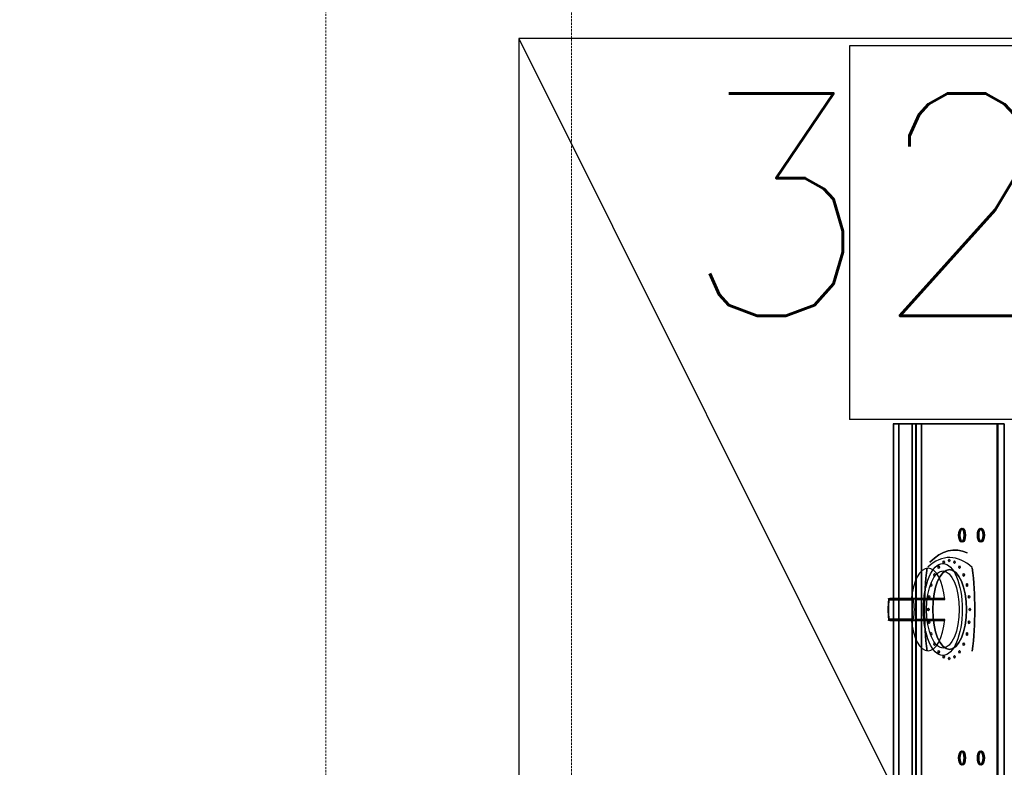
# Model space of a CAD drawing. Header units: millimetres. Extents: x -11575 to 52845, y -36266 to 23021.
# Tile 74 of 184: x 19839 to 20505, y 14786 to 15291. Entities that reach past the tile are written whole.
import ezdxf
from ezdxf.enums import TextEntityAlignment as Align

# ---------------------------------------------------------------- set-up
doc = ezdxf.new("R2010")
doc.units = ezdxf.units.MM
doc.header["$MEASUREMENT"] = 0
doc.linetypes.add('HIDDENX2', pattern=[0.75, 0.5, -0.25])
doc.layers.get('0').update_dxf_attribs({"lineweight": 5})
doc.layers.add('GREY SCALE', color=9, linetype='Continuous', true_color=0x808080)
for name, color, linetype, lineweight, true_color in [('GREYSCALE', 9, 'Continuous', 0, 0x808080), ('M-MEP-ELPR-CKT', 7, 'HIDDENX2', 20, 0x960000), ('M-MEP-ELPR-SOCKET', 5, 'Continuous', 20, 0x0000ff)]:
    doc.layers.add(name, color=color, linetype=linetype, lineweight=lineweight, true_color=true_color)
doc.layers.add('M-MEP-ELLG-TEXT', color=7, linetype='Continuous', lineweight=20)
doc.styles.add('Oswald Light', font='txt')
doc.styles.get("Standard").update_dxf_attribs({"font": 'romans.shx'})
doc.dimstyles.new('MDS-50', dxfattribs={"dimtxt": 100, "dimasz": 100, "dimexe": 50, "dimexo": 50, "dimgap": 25, "dimtad": 1, "dimdec": 0, "dimtxsty": 'Oswald Light', "dimcen": 0, "dimdle": 1.5875, "dimazin": 0, "dimtfac": 1, "dimtdec": 0, "dimtix": 1, "dimtmove": 0, "dimatfit": 0, "dimfxl": 1, "dimfrac": 2, "dimtolj": 1, "dimarcsym": 0})

# ---------------------------------------------------------------- blocks, each defined once
blk = doc.blocks.new('FLOOR PLAN')
at = {"layer": 'GREYSCALE', "color": 0, "lineweight": -2, "ltscale": 125}
for p, q in [((20176.39, 15278.36), (20176.39, 13284.48)), ((21172.83, 15278.36), (20176.39, 15278.36)), ((20176.39, 15278.36), (21172.83, 13284.48))]:
    blk.add_line(p, q, dxfattribs=at)
at = {"layer": 'GREYSCALE', "color": 0, "lineweight": -2}
for p, q in [((21163.78, 15273.25), (20399.93, 15273.25)), ((20399.93, 15273.25), (20399.93, 15021.18)), ((21163.78, 15021.18), (20399.93, 15021.18)), ((20426.26, 14899.34, 748.61), (20443.29, 14899.34, 785.12)), ((20444.33, 14900.34, 784.98), (20427.04, 14900.34, 747.9)), ((20443.29, 14886.31, 785.12), (20426.26, 14886.31, 748.61)), ((20427.04, 14885.31, 747.9), (20444.33, 14885.31, 784.98))]:
    blk.add_line(p, q, dxfattribs=at)
at = {"layer": 'GREYSCALE', "color": 0, "lineweight": -2, "ltscale": 0.25}
for p, q in [((20429.32, 15018.13), (20429.32, 14216.19)), ((20504.5, 15018.13), (20429.32, 15018.13))]:
    blk.add_line(p, q, dxfattribs=at)
at = {"layer": 'GREYSCALE', "color": 0, "lineweight": -2, "ltscale": 0.25, "extrusion": (1.83697e-16, 1, -5.8436e-29)}
for p, q in [((20433.14, 15018.13, 879.93), (20499.67, 15018.13, 815.05)), ((20504.5, 15018.13, 902.18), (20442.35, 15018.13, 902.18)), ((20444.66, 15018.13, 692.4), (20444.66, 15018.13, 659.48)), ((20500.17, 15018.13, 812.22), (20444.98, 15018.13, 693.88)), ((20448.53, 15018.13, 655.99), (20504.5, 15018.13, 662.14)), ((20504.5, 15018.13, 662.14), (20504.5, 15018.13, 902.18))]:
    blk.add_line(p, q, dxfattribs=at)
at = {"layer": 'GREYSCALE', "color": 0, "lineweight": -2, "extrusion": (-0.906308, 2.88951e-16, 0.422618)}
for p, q in [((20426.26, 14899.34, 748.61), (20443.29, 14899.34, 785.12)), ((20441.92, 14900.34, 734.75), (20463.97, 14900.34, 782.02)), ((20443.29, 14886.31, 785.12), (20426.26, 14886.31, 748.61)), ((20441.92, 14885.31, 734.75), (20463.97, 14885.31, 782.02))]:
    blk.add_line(p, q, dxfattribs=at)
at = {"layer": 'GREYSCALE', "color": 0, "lineweight": -2, "extrusion": (2.94688e-16, 1, -5.17558e-17)}
for p, q in [((20444.33, 14900.34, 784.98), (20427.04, 14900.34, 747.9)), ((20441.92, 14900.34, 734.75), (20463.97, 14900.34, 782.02))]:
    blk.add_line(p, q, dxfattribs=at)
at = {"layer": 'GREYSCALE', "color": 0, "lineweight": -2, "extrusion": (-2.94688e-16, -1, 5.17558e-17)}
for p, q in [((20427.04, 14885.31, 747.9), (20444.33, 14885.31, 784.98)), ((20441.92, 14885.31, 734.75), (20463.97, 14885.31, 782.02))]:
    blk.add_line(p, q, dxfattribs=at)
at = {"layer": 'GREYSCALE', "color": 0, "lineweight": -2, "extrusion": (0.906308, -5.3388e-16, -0.422618)}
for centre in [(14942.94, 9343.65, 18235.2), (14942.94, 9343.65, 18236.2), (14942.94, 9373.73, 18235.2), (14942.94, 9373.73, 18236.2), (14792.58, 9343.65, 18235.2), (14792.58, 9343.65, 18236.2), (14792.58, 9373.73, 18235.2), (14792.58, 9373.73, 18236.2)]:
    blk.add_circle(centre, 4.51, dxfattribs=at)
at = {"layer": 'GREYSCALE', "color": 0, "lineweight": -2, "extrusion": (-0.906308, 5.3388e-16, 0.422618)}
for centre in [(-14942.94, 9343.65, -18235.2), (-14942.94, 9343.65, -18236.2), (-14942.94, 9373.73, -18235.2), (-14942.94, 9373.73, -18236.2), (-14792.58, 9343.65, -18235.2), (-14792.58, 9343.65, -18236.2), (-14792.58, 9373.73, -18235.2), (-14792.58, 9373.73, -18236.2)]:
    blk.add_circle(centre, 4.51, dxfattribs=at)
at = {"layer": 'GREYSCALE', "color": 0, "lineweight": -2, "extrusion": (-0.906308, 2.88951e-16, 0.422618)}
for centre, radius in [((-14892.82, 9331.12, -18227.24), 31.08), ((-14892.82, 9331.12, -18227.24), 31.08), ((-14924.78, 9322.56, -18231.89), 1), ((-14925.9, 9331.12, -18231.89), 1), ((-14924.78, 9339.68, -18231.89), 1), ((-14892.82, 9331.12, -18227.23), 26.04), ((-14892.82, 9331.12, -18227.23), 26.04), ((-14892.82, 9331.12, -18232.19), 26.92), ((-14916.21, 9307.73, -18231.89), 1), ((-14921.47, 9314.58, -18231.89), 1), ((-14921.47, 9347.66, -18231.89), 1), ((-14916.21, 9354.51, -18231.89), 1), ((-14909.36, 9302.48, -18231.89), 1), ((-14909.36, 9359.77, -18231.89), 1), ((-14901.38, 9299.17, -18231.89), 1), ((-14901.38, 9363.08, -18231.89), 1), ((-14892.82, 9298.04, -18231.89), 1), ((-14892.82, 9364.2, -18231.89), 1), ((-14884.26, 9299.17, -18231.89), 1), ((-14884.26, 9363.08, -18231.89), 1), ((-14876.28, 9302.48, -18231.89), 1), ((-14876.28, 9359.77, -18231.89), 1), ((-14869.43, 9307.73, -18231.89), 1), ((-14869.43, 9354.51, -18231.89), 1), ((-14864.18, 9314.58, -18231.89), 1), ((-14864.18, 9347.66, -18231.89), 1), ((-14860.87, 9322.56, -18231.89), 1), ((-14859.74, 9331.12, -18231.89), 1), ((-14860.87, 9339.68, -18231.89), 1)]:
    blk.add_circle(centre, radius, dxfattribs=at)
at = {"layer": 'GREYSCALE', "color": 0, "lineweight": -2, "extrusion": (0.906308, -2.88951e-16, -0.422618)}
blk.add_circle((14892.82, 9331.12, 18232.19), 26.92, dxfattribs=at)
at = {"layer": 'GREYSCALE', "color": 0, "lineweight": -2, "ltscale": 0.25, "extrusion": (3.67394e-16, 1, -1.83697e-16)}
for centre, radius, start, end in [((-20442.35, 889.15, 15018.13), 13.03, 314.99999, 90), ((-20448.16, 659.48, 15018.13), 3.51, 264, 0), ((-20448.16, 692.4, 15018.13), 3.51, 359.99999, 25.00001), ((-20497.95, 813.29, 15018.13), 2.46, 134.27948, 205.72025)]:
    blk.add_arc(centre, radius, start, end, dxfattribs=at)
at = {"layer": 'GREYSCALE', "color": 0, "lineweight": -2, "extrusion": (-0.906308, 2.88951e-16, 0.422618)}
for centre, radius, start, end in [((-14829.6, 9331.37, -18232.19), 98.31, 158.62539, 200.82669), ((-14829.6, 9331.37, -18232.19), 98.31, 158.62539, 200.82669), ((-14829.6, 9331.37, -18236.2), 103.32, 169.21864, 202.8236), ((-14892.82, 9331.12, -18216.15), 27.92, 103.98611, 256.01389), ((-14892.82, 9331.12, -18216.15), 27.92, 103.98611, 256.01389), ((-14892.82, 9393.54, -18232.19), 102.27, 253.9909, 286.00881), ((-14892.82, 9269.2, -18232.19), 102.27, 73.99119, 106.0091), ((-14892.82, 9331.12, -18196.1), 21.17, 252.07411, 287.92589), ((-14892.82, 9331.12, -18196.1), 21.17, 252.07411, 287.92589), ((-14892.82, 9331.12, -18197.1), 22.51, 252.39669, 287.60331), ((-14892.82, 9331.12, -18197.1), 22.51, 252.39669, 287.60331), ((-14892.82, 9331.12, -18196.1), 21.17, 72.07411, 107.92589), ((-14892.82, 9331.12, -18196.1), 21.17, 72.07411, 107.92589), ((-14892.82, 9331.12, -18197.1), 22.51, 72.39669, 107.60331), ((-14892.82, 9331.12, -18197.1), 22.51, 72.39669, 107.60331), ((-14892.82, 9331.12, -18216.15), 27.92, 283.98611, 76.01389), ((-14892.82, 9331.12, -18216.15), 27.92, 283.98611, 76.01389)]:
    blk.add_arc(centre, radius, start, end, dxfattribs=at)
at = {"layer": 'GREYSCALE', "color": 0, "lineweight": -2, "extrusion": (0.906308, -2.88951e-16, -0.422618)}
for centre, radius, start, end in [((14829.6, 9331.37, 18236.2), 103.32, 337.1764, 10.78136), ((14892.82, 9393.54, 18232.19), 102.27, 253.99119, 286.0091), ((14892.82, 9269.2, 18232.19), 102.27, 73.9909, 106.00881)]:
    blk.add_arc(centre, radius, start, end, dxfattribs=at)
at = {"layer": 'GREYSCALE', "color": 0, "lineweight": -2}
for points, knots in [([(20426.3, 14900.14, 747.75), (20426.24, 14900.06, 747.86), (20426.21, 14899.97, 747.98), (20426.17, 14899.71, 748.28), (20426.19, 14899.54, 748.44), (20426.25, 14899.36, 748.59), (20426.26, 14899.35, 748.6), (20426.26, 14899.34, 748.6), (20426.26, 14899.34, 748.61), (20426.26, 14899.34, 748.61), (20426.26, 14899.34, 748.61), (20426.26, 14899.34, 748.61), (20426.26, 14899.34, 748.61), (20426.26, 14899.34, 748.61), (20426.26, 14899.34, 748.61), (20426.26, 14899.34, 748.61), (20426.26, 14899.34, 748.61), (20426.26, 14899.34, 748.61), (20426.26, 14899.34, 748.61), (20426.26, 14899.34, 748.61)], [-4.568979, -4.568979, -4.568979, -4.568979, -3.692516, -3.692516, -2.450743, -2.450743, -2.363662, -2.363662, -2.337548, -2.337548, -2.323475, -2.323475, -2.309, -2.309, -2.304181, -2.304181, -2.301314, -2.301314, -2.300178, -2.300178, -2.300178, -2.300178]), ([(20426.3, 14900.14, 747.75), (20426.24, 14900.06, 747.86), (20426.21, 14899.97, 747.98), (20426.17, 14899.71, 748.28), (20426.19, 14899.54, 748.44), (20426.25, 14899.36, 748.59), (20426.26, 14899.35, 748.6), (20426.26, 14899.34, 748.6), (20426.26, 14899.34, 748.61), (20426.26, 14899.34, 748.61), (20426.26, 14899.34, 748.61), (20426.26, 14899.34, 748.61), (20426.26, 14899.34, 748.61), (20426.26, 14899.34, 748.61), (20426.26, 14899.34, 748.61), (20426.26, 14899.34, 748.61), (20426.26, 14899.34, 748.61), (20426.26, 14899.34, 748.61), (20426.26, 14899.34, 748.61), (20426.26, 14899.34, 748.61)], [-4.568979, -4.568979, -4.568979, -4.568979, -3.692516, -3.692516, -2.450743, -2.450743, -2.363662, -2.363662, -2.337548, -2.337548, -2.323475, -2.323475, -2.309, -2.309, -2.304181, -2.304181, -2.301314, -2.301314, -2.300178, -2.300178, -2.300178, -2.300178]), ([(20426.3, 14900.14, 747.75), (20426.31, 14900.15, 747.75), (20426.33, 14900.16, 747.75), (20426.36, 14900.17, 747.76), (20426.37, 14900.18, 747.76), (20426.48, 14900.24, 747.78), (20426.59, 14900.28, 747.8), (20426.81, 14900.33, 747.85), (20426.92, 14900.34, 747.87), (20427.04, 14900.34, 747.9), (20427.04, 14900.34, 747.9), (20427.04, 14900.34, 747.9)], [0.6841371, 0.6841371, 0.6841371, 0.6841371, 0.7321349, 0.7321349, 0.7784099, 0.7784099, 1.1160869, 1.1160869, 1.4632126, 1.4632126, 1.4649667, 1.4649667, 1.4649667, 1.4649667]), ([(20426.3, 14900.14, 747.75), (20426.31, 14900.15, 747.75), (20426.33, 14900.16, 747.75), (20426.36, 14900.17, 747.76), (20426.37, 14900.18, 747.76), (20426.48, 14900.24, 747.78), (20426.59, 14900.28, 747.8), (20426.81, 14900.33, 747.85), (20426.92, 14900.34, 747.87), (20427.04, 14900.34, 747.9), (20427.04, 14900.34, 747.9), (20427.04, 14900.34, 747.9)], [0.6841371, 0.6841371, 0.6841371, 0.6841371, 0.7321349, 0.7321349, 0.7784099, 0.7784099, 1.1160869, 1.1160869, 1.4632126, 1.4632126, 1.4649667, 1.4649667, 1.4649667, 1.4649667]), ([(20426.61, 14899.63, 746.99), (20426.61, 14899.63, 746.99), (20426.61, 14899.63, 746.99), (20426.61, 14899.63, 747), (20426.61, 14899.63, 747), (20426.61, 14899.63, 747), (20426.61, 14899.63, 747), (20426.61, 14899.63, 747), (20426.61, 14899.64, 747), (20426.61, 14899.64, 747), (20426.61, 14899.64, 747), (20426.61, 14899.65, 747), (20426.6, 14899.65, 747.01), (20426.6, 14899.66, 747.02), (20426.59, 14899.67, 747.03), (20426.58, 14899.69, 747.05), (20426.57, 14899.71, 747.07), (20426.53, 14899.75, 747.12), (20426.51, 14899.78, 747.16), (20426.46, 14899.87, 747.27), (20426.42, 14899.92, 747.35), (20426.35, 14900.03, 747.53), (20426.32, 14900.09, 747.64), (20426.3, 14900.14, 747.75)], [0, 0, 0, 0, 0.0007562, 0.0007562, 0.0015191, 0.0015191, 0.003065, 0.003065, 0.0062678, 0.0062678, 0.0131942, 0.0131942, 0.027317, 0.027317, 0.0517791, 0.0517791, 0.0965418, 0.0965418, 0.1826488, 0.1826488, 0.3519012, 0.3519012, 0.5581583, 0.5581583, 0.5581583, 0.5581583]), ([(20426.61, 14899.63, 746.99), (20426.61, 14899.63, 746.99), (20426.61, 14899.63, 746.99), (20426.61, 14899.63, 747), (20426.61, 14899.63, 747), (20426.61, 14899.63, 747), (20426.61, 14899.63, 747), (20426.61, 14899.63, 747), (20426.61, 14899.64, 747), (20426.61, 14899.64, 747), (20426.61, 14899.64, 747), (20426.61, 14899.65, 747), (20426.6, 14899.65, 747.01), (20426.6, 14899.66, 747.02), (20426.59, 14899.67, 747.03), (20426.58, 14899.69, 747.05), (20426.57, 14899.71, 747.07), (20426.53, 14899.75, 747.12), (20426.51, 14899.78, 747.16), (20426.46, 14899.87, 747.27), (20426.42, 14899.92, 747.35), (20426.35, 14900.03, 747.53), (20426.32, 14900.09, 747.64), (20426.3, 14900.14, 747.75)], [0, 0, 0, 0, 0.0007562, 0.0007562, 0.0015191, 0.0015191, 0.003065, 0.003065, 0.0062678, 0.0062678, 0.0131942, 0.0131942, 0.027317, 0.027317, 0.0517791, 0.0517791, 0.0965418, 0.0965418, 0.1826488, 0.1826488, 0.3519012, 0.3519012, 0.5581583, 0.5581583, 0.5581583, 0.5581583]), ([(20441.49, 14899.57, 733.83), (20440.94, 14899.57, 734.32), (20440.38, 14899.58, 734.81), (20439.3, 14899.58, 735.76), (20438.78, 14899.58, 736.22), (20437.23, 14899.59, 737.59), (20436.19, 14899.59, 738.51), (20433.49, 14899.6, 740.89), (20431.83, 14899.61, 742.36), (20428.98, 14899.62, 744.88), (20427.8, 14899.62, 745.94), (20426.61, 14899.63, 746.99)], [-20.862973, -20.862973, -20.862973, -20.862973, -18.643241, -18.643241, -16.57177, -16.57177, -12.428827, -12.428827, -5.800119, -5.800119, -1.046163, -1.046163, -1.046163, -1.046163]), ([(20441.49, 14899.57, 733.83), (20440.94, 14899.57, 734.32), (20440.38, 14899.58, 734.81), (20439.3, 14899.58, 735.76), (20438.78, 14899.58, 736.22), (20437.23, 14899.59, 737.59), (20436.19, 14899.59, 738.51), (20433.49, 14899.6, 740.89), (20431.83, 14899.61, 742.36), (20428.98, 14899.62, 744.88), (20427.8, 14899.62, 745.94), (20426.61, 14899.63, 746.99)], [-20.862973, -20.862973, -20.862973, -20.862973, -18.643241, -18.643241, -16.57177, -16.57177, -12.428827, -12.428827, -5.800119, -5.800119, -1.046163, -1.046163, -1.046163, -1.046163]), ([(20427.04, 14900.34, 747.9), (20428.29, 14900.34, 746.78), (20429.55, 14900.34, 745.67), (20432.47, 14900.34, 743.08), (20434.13, 14900.34, 741.62), (20436.83, 14900.34, 739.23), (20437.87, 14900.34, 738.32), (20439.43, 14900.34, 736.95), (20439.95, 14900.34, 736.49), (20440.95, 14900.34, 735.61), (20441.44, 14900.34, 735.18), (20441.92, 14900.34, 734.75)], [0.767144, 0.767144, 0.767144, 0.767144, 5.800119, 5.800119, 12.428827, 12.428827, 16.57177, 16.57177, 18.643241, 18.643241, 20.57812, 20.57812, 20.57812, 20.57812]), ([(20427.04, 14900.34, 747.9), (20428.29, 14900.34, 746.78), (20429.55, 14900.34, 745.67), (20432.47, 14900.34, 743.08), (20434.13, 14900.34, 741.62), (20436.83, 14900.34, 739.23), (20437.87, 14900.34, 738.32), (20439.43, 14900.34, 736.95), (20439.95, 14900.34, 736.49), (20440.95, 14900.34, 735.61), (20441.44, 14900.34, 735.18), (20441.92, 14900.34, 734.75)], [0.767144, 0.767144, 0.767144, 0.767144, 5.800119, 5.800119, 12.428827, 12.428827, 16.57177, 16.57177, 18.643241, 18.643241, 20.57812, 20.57812, 20.57812, 20.57812]), ([(20441.92, 14900.34, 734.75), (20441.88, 14900.34, 734.66), (20441.84, 14900.33, 734.57), (20441.76, 14900.27, 734.4), (20441.72, 14900.23, 734.31), (20441.63, 14900.11, 734.13), (20441.59, 14900.02, 734.05), (20441.53, 14899.81, 733.91), (20441.5, 14899.7, 733.86), (20441.49, 14899.57, 733.83)], [0, 0, 0, 0, 0.299964, 0.299964, 0.59828, 0.59828, 0.9918, 0.9918, 1.371361, 1.371361, 1.371361, 1.371361]), ([(20441.92, 14900.34, 734.75), (20441.88, 14900.34, 734.66), (20441.84, 14900.33, 734.57), (20441.76, 14900.27, 734.4), (20441.72, 14900.23, 734.31), (20441.63, 14900.11, 734.13), (20441.59, 14900.02, 734.05), (20441.53, 14899.81, 733.91), (20441.5, 14899.7, 733.86), (20441.49, 14899.57, 733.83)], [0, 0, 0, 0, 0.299964, 0.299964, 0.59828, 0.59828, 0.9918, 0.9918, 1.371361, 1.371361, 1.371361, 1.371361]), ([(20443.29, 14899.34, 785.12), (20443.29, 14899.34, 785.12), (20443.29, 14899.34, 785.12), (20443.29, 14899.34, 785.12), (20443.29, 14899.34, 785.12), (20443.29, 14899.34, 785.12), (20443.29, 14899.34, 785.12), (20443.29, 14899.34, 785.12), (20443.29, 14899.34, 785.12), (20443.29, 14899.34, 785.12), (20443.29, 14899.34, 785.12), (20443.29, 14899.35, 785.12), (20443.3, 14899.38, 785.15), (20443.36, 14899.52, 785.26), (20443.42, 14899.62, 785.33), (20443.6, 14899.85, 785.49), (20443.72, 14899.97, 785.56), (20443.9, 14900.1, 785.62), (20443.94, 14900.12, 785.63), (20443.97, 14900.14, 785.64)], [-2.013428, -2.013428, -2.013428, -2.013428, -2.012552, -2.012552, -2.009969, -2.009969, -2.005723, -2.005723, -1.993988, -1.993988, -1.958227, -1.958227, -1.803737, -1.803737, -1.39494, -1.39494, -0.837587, -0.837587, -0.714094, -0.714094, -0.714094, -0.714094]), ([(20443.29, 14899.34, 785.12), (20443.29, 14899.34, 785.12), (20443.29, 14899.34, 785.12), (20443.29, 14899.34, 785.12), (20443.29, 14899.34, 785.12), (20443.29, 14899.34, 785.12), (20443.29, 14899.34, 785.12), (20443.29, 14899.34, 785.12), (20443.29, 14899.34, 785.12), (20443.29, 14899.34, 785.12), (20443.29, 14899.34, 785.12), (20443.29, 14899.35, 785.12), (20443.3, 14899.38, 785.15), (20443.36, 14899.52, 785.26), (20443.42, 14899.62, 785.33), (20443.6, 14899.85, 785.49), (20443.72, 14899.97, 785.56), (20443.9, 14900.1, 785.62), (20443.94, 14900.12, 785.63), (20443.97, 14900.14, 785.64)], [-2.013428, -2.013428, -2.013428, -2.013428, -2.012552, -2.012552, -2.009969, -2.009969, -2.005723, -2.005723, -1.993988, -1.993988, -1.958227, -1.958227, -1.803737, -1.803737, -1.39494, -1.39494, -0.837587, -0.837587, -0.714094, -0.714094, -0.714094, -0.714094]), ([(20444.33, 14900.34, 784.98), (20444.33, 14900.34, 784.98), (20444.33, 14900.34, 784.98), (20444.27, 14900.34, 785.08), (20444.21, 14900.33, 785.19), (20444.11, 14900.27, 785.39), (20444.05, 14900.23, 785.48), (20443.99, 14900.17, 785.6), (20443.98, 14900.15, 785.62), (20443.97, 14900.14, 785.64)], [-0.0017633, -0.0017633, -0.0017633, -0.0017633, 0, 0, 0.3544407, 0.3544407, 0.6989598, 0.6989598, 0.783168, 0.783168, 0.783168, 0.783168]), ([(20444.33, 14900.34, 784.98), (20444.33, 14900.34, 784.98), (20444.33, 14900.34, 784.98), (20444.27, 14900.34, 785.08), (20444.21, 14900.33, 785.19), (20444.11, 14900.27, 785.39), (20444.05, 14900.23, 785.48), (20443.99, 14900.17, 785.6), (20443.98, 14900.15, 785.62), (20443.97, 14900.14, 785.64)], [-0.0017633, -0.0017633, -0.0017633, -0.0017633, 0, 0, 0.3544407, 0.3544407, 0.6989598, 0.6989598, 0.783168, 0.783168, 0.783168, 0.783168]), ([(20443.97, 14900.14, 785.64), (20444.04, 14900.11, 785.67), (20444.11, 14900.07, 785.71), (20444.27, 14899.97, 785.78), (20444.37, 14899.91, 785.81), (20444.52, 14899.81, 785.84), (20444.57, 14899.77, 785.85), (20444.64, 14899.72, 785.87), (20444.67, 14899.7, 785.87), (20444.7, 14899.68, 785.88), (20444.71, 14899.67, 785.88), (20444.73, 14899.65, 785.88), (20444.73, 14899.65, 785.88), (20444.74, 14899.64, 785.88), (20444.74, 14899.64, 785.88), (20444.74, 14899.64, 785.88), (20444.74, 14899.63, 785.88), (20444.74, 14899.63, 785.88)], [0.8289705, 0.8289705, 0.8289705, 0.8289705, 1.0570419, 1.0570419, 1.3691091, 1.3691091, 1.5284326, 1.5284326, 1.6112916, 1.6112916, 1.6500585, 1.6500585, 1.6707993, 1.6707993, 1.6821461, 1.6821461, 1.694108, 1.694108, 1.694108, 1.694108]), ([(20443.97, 14900.14, 785.64), (20444.04, 14900.11, 785.67), (20444.11, 14900.07, 785.71), (20444.27, 14899.97, 785.78), (20444.37, 14899.91, 785.81), (20444.52, 14899.81, 785.84), (20444.57, 14899.77, 785.85), (20444.64, 14899.72, 785.87), (20444.67, 14899.7, 785.87), (20444.7, 14899.68, 785.88), (20444.71, 14899.67, 785.88), (20444.73, 14899.65, 785.88), (20444.73, 14899.65, 785.88), (20444.74, 14899.64, 785.88), (20444.74, 14899.64, 785.88), (20444.74, 14899.64, 785.88), (20444.74, 14899.63, 785.88), (20444.74, 14899.63, 785.88)], [0.8289705, 0.8289705, 0.8289705, 0.8289705, 1.0570419, 1.0570419, 1.3691091, 1.3691091, 1.5284326, 1.5284326, 1.6112916, 1.6112916, 1.6500585, 1.6500585, 1.6707993, 1.6707993, 1.6821461, 1.6821461, 1.694108, 1.694108, 1.694108, 1.694108]), ([(20463.97, 14900.34, 782.02), (20462.64, 14900.34, 782.23), (20461.32, 14900.34, 782.43), (20459.31, 14900.34, 782.73), (20458.63, 14900.34, 782.84), (20456.85, 14900.34, 783.11), (20455.75, 14900.34, 783.27), (20452.91, 14900.34, 783.7), (20451.15, 14900.34, 783.96), (20447.71, 14900.34, 784.48), (20446.02, 14900.34, 784.73), (20444.33, 14900.34, 784.98)], [12.565421, 12.565421, 12.565421, 12.565421, 16.570697, 16.570697, 18.642034, 18.642034, 21.956173, 21.956173, 27.258796, 27.258796, 32.376399, 32.376399, 32.376399, 32.376399]), ([(20463.97, 14900.34, 782.02), (20462.64, 14900.34, 782.23), (20461.32, 14900.34, 782.43), (20459.31, 14900.34, 782.73), (20458.63, 14900.34, 782.84), (20456.85, 14900.34, 783.11), (20455.75, 14900.34, 783.27), (20452.91, 14900.34, 783.7), (20451.15, 14900.34, 783.96), (20447.71, 14900.34, 784.48), (20446.02, 14900.34, 784.73), (20444.33, 14900.34, 784.98)], [12.565421, 12.565421, 12.565421, 12.565421, 16.570697, 16.570697, 18.642034, 18.642034, 21.956173, 21.956173, 27.258796, 27.258796, 32.376399, 32.376399, 32.376399, 32.376399]), ([(20444.74, 14899.63, 785.88), (20446.34, 14899.62, 785.65), (20447.94, 14899.62, 785.41), (20451.3, 14899.61, 784.92), (20453.05, 14899.6, 784.66), (20455.9, 14899.59, 784.23), (20456.99, 14899.59, 784.06), (20458.77, 14899.59, 783.8), (20459.46, 14899.58, 783.69), (20461.51, 14899.58, 783.38), (20462.88, 14899.58, 783.18), (20464.3, 14899.57, 782.96), (20464.35, 14899.57, 782.95), (20464.39, 14899.57, 782.95)], [-32.09738, -32.09738, -32.09738, -32.09738, -27.258796, -27.258796, -21.956173, -21.956173, -18.642034, -18.642034, -16.570697, -16.570697, -12.428022, -12.428022, -12.280567, -12.280567, -12.280567, -12.280567]), ([(20444.74, 14899.63, 785.88), (20446.34, 14899.62, 785.65), (20447.94, 14899.62, 785.41), (20451.3, 14899.61, 784.92), (20453.05, 14899.6, 784.66), (20455.9, 14899.59, 784.23), (20456.99, 14899.59, 784.06), (20458.77, 14899.59, 783.8), (20459.46, 14899.58, 783.69), (20461.51, 14899.58, 783.38), (20462.88, 14899.58, 783.18), (20464.3, 14899.57, 782.96), (20464.35, 14899.57, 782.95), (20464.39, 14899.57, 782.95)], [-32.09738, -32.09738, -32.09738, -32.09738, -27.258796, -27.258796, -21.956173, -21.956173, -18.642034, -18.642034, -16.570697, -16.570697, -12.428022, -12.428022, -12.280567, -12.280567, -12.280567, -12.280567]), ([(20464.39, 14899.57, 782.95), (20464.39, 14899.66, 782.93), (20464.37, 14899.74, 782.9), (20464.33, 14899.9, 782.82), (20464.31, 14899.97, 782.77), (20464.24, 14900.13, 782.62), (20464.19, 14900.21, 782.51), (20464.08, 14900.31, 782.28), (20464.02, 14900.34, 782.15), (20463.97, 14900.34, 782.02)], [0, 0, 0, 0, 0.267044, 0.267044, 0.536426, 0.536426, 0.950116, 0.950116, 1.373248, 1.373248, 1.373248, 1.373248]), ([(20464.39, 14899.57, 782.95), (20464.39, 14899.66, 782.93), (20464.37, 14899.74, 782.9), (20464.33, 14899.9, 782.82), (20464.31, 14899.97, 782.77), (20464.24, 14900.13, 782.62), (20464.19, 14900.21, 782.51), (20464.08, 14900.31, 782.28), (20464.02, 14900.34, 782.15), (20463.97, 14900.34, 782.02)], [0, 0, 0, 0, 0.267044, 0.267044, 0.536426, 0.536426, 0.950116, 0.950116, 1.373248, 1.373248, 1.373248, 1.373248]), ([(20426.26, 14886.31, 748.61), (20426.26, 14886.31, 748.61), (20426.26, 14886.31, 748.61), (20426.26, 14886.31, 748.61), (20426.26, 14886.31, 748.61), (20426.26, 14886.31, 748.61), (20426.26, 14886.31, 748.61), (20426.26, 14886.31, 748.61), (20426.26, 14886.31, 748.61), (20426.26, 14886.31, 748.61), (20426.26, 14886.31, 748.61), (20426.26, 14886.3, 748.6), (20426.25, 14886.27, 748.57), (20426.2, 14886.13, 748.45), (20426.18, 14886.03, 748.36), (20426.18, 14885.8, 748.13), (20426.2, 14885.68, 747.99), (20426.27, 14885.55, 747.81), (20426.29, 14885.53, 747.78), (20426.3, 14885.51, 747.75)], [-2.013835, -2.013835, -2.013835, -2.013835, -2.012593, -2.012593, -2.009935, -2.009935, -2.006101, -2.006101, -1.99429, -1.99429, -1.958405, -1.958405, -1.803523, -1.803523, -1.394904, -1.394904, -0.837569, -0.837569, -0.714146, -0.714146, -0.714146, -0.714146]), ([(20426.26, 14886.31, 748.61), (20426.26, 14886.31, 748.61), (20426.26, 14886.31, 748.61), (20426.26, 14886.31, 748.61), (20426.26, 14886.31, 748.61), (20426.26, 14886.31, 748.61), (20426.26, 14886.31, 748.61), (20426.26, 14886.31, 748.61), (20426.26, 14886.31, 748.61), (20426.26, 14886.31, 748.61), (20426.26, 14886.31, 748.61), (20426.26, 14886.3, 748.6), (20426.25, 14886.27, 748.57), (20426.2, 14886.13, 748.45), (20426.18, 14886.03, 748.36), (20426.18, 14885.8, 748.13), (20426.2, 14885.68, 747.99), (20426.27, 14885.55, 747.81), (20426.29, 14885.53, 747.78), (20426.3, 14885.51, 747.75)], [-2.013835, -2.013835, -2.013835, -2.013835, -2.012593, -2.012593, -2.009935, -2.009935, -2.006101, -2.006101, -1.99429, -1.99429, -1.958405, -1.958405, -1.803523, -1.803523, -1.394904, -1.394904, -0.837569, -0.837569, -0.714146, -0.714146, -0.714146, -0.714146]), ([(20426.3, 14885.51, 747.75), (20426.32, 14885.54, 747.67), (20426.34, 14885.58, 747.6), (20426.39, 14885.68, 747.42), (20426.43, 14885.74, 747.33), (20426.49, 14885.84, 747.19), (20426.52, 14885.87, 747.15), (20426.56, 14885.93, 747.08), (20426.57, 14885.94, 747.06), (20426.59, 14885.97, 747.03), (20426.59, 14885.98, 747.02), (20426.6, 14885.99, 747.01), (20426.6, 14886, 747.01), (20426.61, 14886, 747), (20426.61, 14886.01, 747), (20426.61, 14886.01, 747), (20426.61, 14886.01, 747), (20426.61, 14886.02, 746.99)], [0.8289705, 0.8289705, 0.8289705, 0.8289705, 1.0570419, 1.0570419, 1.3691091, 1.3691091, 1.5284326, 1.5284326, 1.6112916, 1.6112916, 1.6500585, 1.6500585, 1.6707993, 1.6707993, 1.6821461, 1.6821461, 1.694108, 1.694108, 1.694108, 1.694108]), ([(20426.3, 14885.51, 747.75), (20426.32, 14885.54, 747.67), (20426.34, 14885.58, 747.6), (20426.39, 14885.68, 747.42), (20426.43, 14885.74, 747.33), (20426.49, 14885.84, 747.19), (20426.52, 14885.87, 747.15), (20426.56, 14885.93, 747.08), (20426.57, 14885.94, 747.06), (20426.59, 14885.97, 747.03), (20426.59, 14885.98, 747.02), (20426.6, 14885.99, 747.01), (20426.6, 14886, 747.01), (20426.61, 14886, 747), (20426.61, 14886.01, 747), (20426.61, 14886.01, 747), (20426.61, 14886.01, 747), (20426.61, 14886.02, 746.99)], [0.8289705, 0.8289705, 0.8289705, 0.8289705, 1.0570419, 1.0570419, 1.3691091, 1.3691091, 1.5284326, 1.5284326, 1.6112916, 1.6112916, 1.6500585, 1.6500585, 1.6707993, 1.6707993, 1.6821461, 1.6821461, 1.694108, 1.694108, 1.694108, 1.694108]), ([(20427.04, 14885.31, 747.9), (20427.04, 14885.31, 747.9), (20427.04, 14885.31, 747.9), (20426.92, 14885.31, 747.87), (20426.8, 14885.32, 747.85), (20426.58, 14885.37, 747.8), (20426.47, 14885.41, 747.78), (20426.35, 14885.48, 747.76), (20426.32, 14885.49, 747.75), (20426.3, 14885.51, 747.75)], [-0.0017633, -0.0017633, -0.0017633, -0.0017633, 0, 0, 0.3544407, 0.3544407, 0.6989598, 0.6989598, 0.783168, 0.783168, 0.783168, 0.783168]), ([(20427.04, 14885.31, 747.9), (20427.04, 14885.31, 747.9), (20427.04, 14885.31, 747.9), (20426.92, 14885.31, 747.87), (20426.8, 14885.32, 747.85), (20426.58, 14885.37, 747.8), (20426.47, 14885.41, 747.78), (20426.35, 14885.48, 747.76), (20426.32, 14885.49, 747.75), (20426.3, 14885.51, 747.75)], [-0.0017633, -0.0017633, -0.0017633, -0.0017633, 0, 0, 0.3544407, 0.3544407, 0.6989598, 0.6989598, 0.783168, 0.783168, 0.783168, 0.783168]), ([(20426.61, 14886.02, 746.99), (20427.82, 14886.02, 745.92), (20429.03, 14886.03, 744.85), (20431.56, 14886.04, 742.6), (20432.89, 14886.04, 741.42), (20435.05, 14886.05, 739.52), (20435.88, 14886.06, 738.78), (20437.23, 14886.06, 737.59), (20437.74, 14886.06, 737.13), (20439.3, 14886.07, 735.76), (20440.34, 14886.07, 734.84), (20441.42, 14886.07, 733.9), (20441.45, 14886.07, 733.86), (20441.49, 14886.07, 733.83)], [-32.09738, -32.09738, -32.09738, -32.09738, -27.260564, -27.260564, -21.957597, -21.957597, -18.643243, -18.643243, -16.571772, -16.571772, -12.428829, -12.428829, -12.280567, -12.280567, -12.280567, -12.280567]), ([(20426.61, 14886.02, 746.99), (20427.82, 14886.02, 745.92), (20429.03, 14886.03, 744.85), (20431.56, 14886.04, 742.6), (20432.89, 14886.04, 741.42), (20435.05, 14886.05, 739.52), (20435.88, 14886.06, 738.78), (20437.23, 14886.06, 737.59), (20437.74, 14886.06, 737.13), (20439.3, 14886.07, 735.76), (20440.34, 14886.07, 734.84), (20441.42, 14886.07, 733.9), (20441.45, 14886.07, 733.86), (20441.49, 14886.07, 733.83)], [-32.09738, -32.09738, -32.09738, -32.09738, -27.260564, -27.260564, -21.957597, -21.957597, -18.643243, -18.643243, -16.571772, -16.571772, -12.428829, -12.428829, -12.280567, -12.280567, -12.280567, -12.280567]), ([(20441.92, 14885.31, 734.75), (20440.92, 14885.31, 735.64), (20439.91, 14885.31, 736.52), (20438.39, 14885.31, 737.86), (20437.87, 14885.31, 738.32), (20436.52, 14885.31, 739.51), (20435.69, 14885.31, 740.24), (20433.53, 14885.31, 742.15), (20432.2, 14885.31, 743.32), (20429.59, 14885.31, 745.63), (20428.31, 14885.31, 746.76), (20427.04, 14885.31, 747.9)], [12.565421, 12.565421, 12.565421, 12.565421, 16.571772, 16.571772, 18.643243, 18.643243, 21.957597, 21.957597, 27.260564, 27.260564, 32.376399, 32.376399, 32.376399, 32.376399]), ([(20441.92, 14885.31, 734.75), (20440.92, 14885.31, 735.64), (20439.91, 14885.31, 736.52), (20438.39, 14885.31, 737.86), (20437.87, 14885.31, 738.32), (20436.52, 14885.31, 739.51), (20435.69, 14885.31, 740.24), (20433.53, 14885.31, 742.15), (20432.2, 14885.31, 743.32), (20429.59, 14885.31, 745.63), (20428.31, 14885.31, 746.76), (20427.04, 14885.31, 747.9)], [12.565421, 12.565421, 12.565421, 12.565421, 16.571772, 16.571772, 18.643243, 18.643243, 21.957597, 21.957597, 27.260564, 27.260564, 32.376399, 32.376399, 32.376399, 32.376399]), ([(20441.49, 14886.07, 733.83), (20441.5, 14885.99, 733.85), (20441.52, 14885.9, 733.88), (20441.55, 14885.75, 733.96), (20441.58, 14885.68, 734.01), (20441.64, 14885.52, 734.16), (20441.69, 14885.44, 734.26), (20441.8, 14885.33, 734.5), (20441.86, 14885.31, 734.62), (20441.92, 14885.31, 734.75)], [0, 0, 0, 0, 0.267044, 0.267044, 0.536426, 0.536426, 0.950116, 0.950116, 1.373248, 1.373248, 1.373248, 1.373248]), ([(20441.49, 14886.07, 733.83), (20441.5, 14885.99, 733.85), (20441.52, 14885.9, 733.88), (20441.55, 14885.75, 733.96), (20441.58, 14885.68, 734.01), (20441.64, 14885.52, 734.16), (20441.69, 14885.44, 734.26), (20441.8, 14885.33, 734.5), (20441.86, 14885.31, 734.62), (20441.92, 14885.31, 734.75)], [0, 0, 0, 0, 0.267044, 0.267044, 0.536426, 0.536426, 0.950116, 0.950116, 1.373248, 1.373248, 1.373248, 1.373248]), ([(20443.97, 14885.51, 785.64), (20443.84, 14885.58, 785.61), (20443.72, 14885.68, 785.56), (20443.47, 14885.95, 785.39), (20443.36, 14886.12, 785.27), (20443.29, 14886.29, 785.13), (20443.29, 14886.3, 785.12), (20443.29, 14886.3, 785.12), (20443.29, 14886.31, 785.12), (20443.29, 14886.31, 785.12), (20443.29, 14886.31, 785.12), (20443.29, 14886.31, 785.12), (20443.29, 14886.31, 785.12), (20443.29, 14886.31, 785.12), (20443.29, 14886.31, 785.12), (20443.29, 14886.31, 785.12), (20443.29, 14886.31, 785.12), (20443.29, 14886.31, 785.12), (20443.29, 14886.31, 785.12), (20443.29, 14886.31, 785.12)], [-8.44556, -8.44556, -8.44556, -8.44556, -6.098348, -6.098348, -2.65729, -2.65729, -2.449125, -2.449125, -2.390397, -2.390397, -2.362772, -2.362772, -2.346928, -2.346928, -2.336306, -2.336306, -2.331244, -2.331244, -2.327246, -2.327246, -2.327246, -2.327246]), ([(20443.97, 14885.51, 785.64), (20443.84, 14885.58, 785.61), (20443.72, 14885.68, 785.56), (20443.47, 14885.95, 785.39), (20443.36, 14886.12, 785.27), (20443.29, 14886.29, 785.13), (20443.29, 14886.3, 785.12), (20443.29, 14886.3, 785.12), (20443.29, 14886.31, 785.12), (20443.29, 14886.31, 785.12), (20443.29, 14886.31, 785.12), (20443.29, 14886.31, 785.12), (20443.29, 14886.31, 785.12), (20443.29, 14886.31, 785.12), (20443.29, 14886.31, 785.12), (20443.29, 14886.31, 785.12), (20443.29, 14886.31, 785.12), (20443.29, 14886.31, 785.12), (20443.29, 14886.31, 785.12), (20443.29, 14886.31, 785.12)], [-8.44556, -8.44556, -8.44556, -8.44556, -6.098348, -6.098348, -2.65729, -2.65729, -2.449125, -2.449125, -2.390397, -2.390397, -2.362772, -2.362772, -2.346928, -2.346928, -2.336306, -2.336306, -2.331244, -2.331244, -2.327246, -2.327246, -2.327246, -2.327246]), ([(20444.74, 14886.02, 785.88), (20444.74, 14886.02, 785.88), (20444.74, 14886.02, 785.88), (20444.74, 14886.01, 785.88), (20444.74, 14886.01, 785.88), (20444.74, 14886.01, 785.88), (20444.74, 14886.01, 785.88), (20444.74, 14886.01, 785.88), (20444.74, 14886.01, 785.88), (20444.74, 14886.01, 785.88), (20444.74, 14886.01, 785.88), (20444.74, 14886, 785.88), (20444.73, 14886, 785.88), (20444.72, 14885.99, 785.88), (20444.71, 14885.98, 785.88), (20444.68, 14885.96, 785.87), (20444.66, 14885.94, 785.87), (20444.6, 14885.89, 785.86), (20444.56, 14885.87, 785.85), (20444.43, 14885.78, 785.83), (20444.35, 14885.73, 785.8), (20444.17, 14885.61, 785.74), (20444.07, 14885.56, 785.69), (20443.97, 14885.51, 785.64)], [0, 0, 0, 0, 0.0007562, 0.0007562, 0.0015191, 0.0015191, 0.003065, 0.003065, 0.0062678, 0.0062678, 0.0131943, 0.0131943, 0.027317, 0.027317, 0.0517792, 0.0517792, 0.096542, 0.096542, 0.1826491, 0.1826491, 0.3519018, 0.3519018, 0.5581592, 0.5581592, 0.5581592, 0.5581592]), ([(20444.74, 14886.02, 785.88), (20444.74, 14886.02, 785.88), (20444.74, 14886.02, 785.88), (20444.74, 14886.01, 785.88), (20444.74, 14886.01, 785.88), (20444.74, 14886.01, 785.88), (20444.74, 14886.01, 785.88), (20444.74, 14886.01, 785.88), (20444.74, 14886.01, 785.88), (20444.74, 14886.01, 785.88), (20444.74, 14886.01, 785.88), (20444.74, 14886, 785.88), (20444.73, 14886, 785.88), (20444.72, 14885.99, 785.88), (20444.71, 14885.98, 785.88), (20444.68, 14885.96, 785.87), (20444.66, 14885.94, 785.87), (20444.6, 14885.89, 785.86), (20444.56, 14885.87, 785.85), (20444.43, 14885.78, 785.83), (20444.35, 14885.73, 785.8), (20444.17, 14885.61, 785.74), (20444.07, 14885.56, 785.69), (20443.97, 14885.51, 785.64)], [0, 0, 0, 0, 0.0007562, 0.0007562, 0.0015191, 0.0015191, 0.003065, 0.003065, 0.0062678, 0.0062678, 0.0131943, 0.0131943, 0.027317, 0.027317, 0.0517792, 0.0517792, 0.096542, 0.096542, 0.1826491, 0.1826491, 0.3519018, 0.3519018, 0.5581592, 0.5581592, 0.5581592, 0.5581592]), ([(20443.97, 14885.51, 785.64), (20443.98, 14885.5, 785.63), (20443.98, 14885.49, 785.61), (20444, 14885.47, 785.59), (20444, 14885.47, 785.58), (20444.06, 14885.41, 785.48), (20444.11, 14885.37, 785.38), (20444.22, 14885.32, 785.18), (20444.27, 14885.31, 785.08), (20444.33, 14885.31, 784.98), (20444.33, 14885.31, 784.98), (20444.33, 14885.31, 784.98)], [0.6841371, 0.6841371, 0.6841371, 0.6841371, 0.7321349, 0.7321349, 0.7784099, 0.7784099, 1.1160869, 1.1160869, 1.4632126, 1.4632126, 1.4649667, 1.4649667, 1.4649667, 1.4649667]), ([(20443.97, 14885.51, 785.64), (20443.98, 14885.5, 785.63), (20443.98, 14885.49, 785.61), (20444, 14885.47, 785.59), (20444, 14885.47, 785.58), (20444.06, 14885.41, 785.48), (20444.11, 14885.37, 785.38), (20444.22, 14885.32, 785.18), (20444.27, 14885.31, 785.08), (20444.33, 14885.31, 784.98), (20444.33, 14885.31, 784.98), (20444.33, 14885.31, 784.98)], [0.6841371, 0.6841371, 0.6841371, 0.6841371, 0.7321349, 0.7321349, 0.7784099, 0.7784099, 1.1160869, 1.1160869, 1.4632126, 1.4632126, 1.4649667, 1.4649667, 1.4649667, 1.4649667]), ([(20444.33, 14885.31, 784.98), (20445.99, 14885.31, 784.73), (20447.65, 14885.31, 784.48), (20451.51, 14885.31, 783.91), (20453.7, 14885.31, 783.58), (20457.26, 14885.31, 783.04), (20458.63, 14885.31, 782.84), (20460.68, 14885.31, 782.52), (20461.36, 14885.31, 782.42), (20462.69, 14885.31, 782.22), (20463.33, 14885.31, 782.12), (20463.97, 14885.31, 782.02)], [0.767144, 0.767144, 0.767144, 0.767144, 5.800119, 5.800119, 12.428827, 12.428827, 16.57177, 16.57177, 18.643241, 18.643241, 20.57812, 20.57812, 20.57812, 20.57812]), ([(20444.33, 14885.31, 784.98), (20445.99, 14885.31, 784.73), (20447.65, 14885.31, 784.48), (20451.51, 14885.31, 783.91), (20453.7, 14885.31, 783.58), (20457.26, 14885.31, 783.04), (20458.63, 14885.31, 782.84), (20460.68, 14885.31, 782.52), (20461.36, 14885.31, 782.42), (20462.69, 14885.31, 782.22), (20463.33, 14885.31, 782.12), (20463.97, 14885.31, 782.02)], [0.767144, 0.767144, 0.767144, 0.767144, 5.800119, 5.800119, 12.428827, 12.428827, 16.57177, 16.57177, 18.643241, 18.643241, 20.57812, 20.57812, 20.57812, 20.57812]), ([(20464.39, 14886.07, 782.95), (20463.66, 14886.07, 783.06), (20462.93, 14886.07, 783.17), (20461.51, 14886.07, 783.38), (20460.83, 14886.07, 783.49), (20458.77, 14886.06, 783.8), (20457.4, 14886.06, 784), (20453.84, 14886.05, 784.54), (20451.65, 14886.04, 784.86), (20447.89, 14886.03, 785.42), (20446.32, 14886.02, 785.65), (20444.74, 14886.02, 785.88)], [-20.862973, -20.862973, -20.862973, -20.862973, -18.643241, -18.643241, -16.57177, -16.57177, -12.428827, -12.428827, -5.800119, -5.800119, -1.046163, -1.046163, -1.046163, -1.046163]), ([(20464.39, 14886.07, 782.95), (20463.66, 14886.07, 783.06), (20462.93, 14886.07, 783.17), (20461.51, 14886.07, 783.38), (20460.83, 14886.07, 783.49), (20458.77, 14886.06, 783.8), (20457.4, 14886.06, 784), (20453.84, 14886.05, 784.54), (20451.65, 14886.04, 784.86), (20447.89, 14886.03, 785.42), (20446.32, 14886.02, 785.65), (20444.74, 14886.02, 785.88)], [-20.862973, -20.862973, -20.862973, -20.862973, -18.643241, -18.643241, -16.57177, -16.57177, -12.428827, -12.428827, -5.800119, -5.800119, -1.046163, -1.046163, -1.046163, -1.046163]), ([(20463.97, 14885.31, 782.02), (20464.01, 14885.31, 782.12), (20464.05, 14885.32, 782.21), (20464.13, 14885.37, 782.38), (20464.17, 14885.41, 782.46), (20464.25, 14885.54, 782.64), (20464.29, 14885.63, 782.73), (20464.36, 14885.84, 782.87), (20464.38, 14885.95, 782.92), (20464.39, 14886.07, 782.95)], [0, 0, 0, 0, 0.299964, 0.299964, 0.59828, 0.59828, 0.9918, 0.9918, 1.371361, 1.371361, 1.371361, 1.371361]), ([(20463.97, 14885.31, 782.02), (20464.01, 14885.31, 782.12), (20464.05, 14885.32, 782.21), (20464.13, 14885.37, 782.38), (20464.17, 14885.41, 782.46), (20464.25, 14885.54, 782.64), (20464.29, 14885.63, 782.73), (20464.36, 14885.84, 782.87), (20464.38, 14885.95, 782.92), (20464.39, 14886.07, 782.95)], [0, 0, 0, 0, 0.299964, 0.299964, 0.59828, 0.59828, 0.9918, 0.9918, 1.371361, 1.371361, 1.371361, 1.371361])]:
    blk.add_open_spline(points, degree=3, knots=knots, dxfattribs=at)
at = {"layer": 'GREYSCALE', "color": 0, "lineweight": -2, "ltscale": 0.25}
for points, invisible_edges in [([(20430.31, 15018.13, 894.14), (20429.57, 15018.13, 886.61), (20429.57, 14216.19, 886.61), (20430.31, 14216.19, 894.14)], 8), ([(20442.35, 15018.13, 902.18), (20435.11, 15018.13, 899.98), (20435.11, 14216.19, 899.98), (20442.35, 14216.19, 902.18)], 2), ([(20444.68, 15018.13, 692.78), (20444.66, 15018.13, 692.4), (20444.66, 14216.19, 692.4), (20444.68, 14216.19, 692.78)], 8), ([(20444.66, 15018.13, 659.48), (20444.96, 15018.13, 658.05), (20444.96, 14216.19, 658.05), (20444.66, 14216.19, 659.48)], 2), ([(20444.74, 15018.13, 693.16), (20444.68, 15018.13, 692.78), (20444.68, 14216.19, 692.78), (20444.74, 14216.19, 693.16)], 10), ([(20444.84, 15018.13, 693.53), (20444.74, 15018.13, 693.16), (20444.74, 14216.19, 693.16), (20444.84, 14216.19, 693.53)], 10), ([(20444.98, 15018.13, 693.88), (20444.84, 15018.13, 693.53), (20444.84, 14216.19, 693.53), (20444.98, 14216.19, 693.88)], 2), ([(20444.96, 15018.13, 658.05), (20445.82, 15018.13, 656.87), (20445.82, 14216.19, 656.87), (20444.96, 14216.19, 658.05)], 10), ([(20445.82, 15018.13, 656.87), (20447.08, 15018.13, 656.14), (20447.08, 14216.19, 656.14), (20445.82, 14216.19, 656.87)], 10), ([(20447.08, 15018.13, 656.14), (20448.53, 15018.13, 655.99), (20448.53, 14216.19, 655.99), (20447.08, 14216.19, 656.14)], 8)]:
    blk.add_3dface(points, dxfattribs=dict(at, invisible_edges=invisible_edges))
for points in [[(20429.57, 15018.13, 886.61), (20433.14, 15018.13, 879.93), (20433.14, 14216.19, 879.93), (20429.57, 14216.19, 886.61)], [(20433.14, 15018.13, 879.93), (20499.67, 15018.13, 815.05), (20499.67, 14216.19, 815.05), (20433.14, 14216.19, 879.93)], [(20504.5, 15018.13, 902.18), (20442.35, 15018.13, 902.18), (20442.35, 14216.19, 902.18), (20504.5, 14216.19, 902.18)], [(20444.66, 15018.13, 692.4), (20444.66, 15018.13, 659.48), (20444.66, 14216.19, 659.48), (20444.66, 14216.19, 692.4)], [(20500.17, 15018.13, 812.22), (20444.98, 15018.13, 693.88), (20444.98, 14216.19, 693.88), (20500.17, 14216.19, 812.22)], [(20448.53, 15018.13, 655.99), (20504.5, 15018.13, 662.14), (20504.5, 14216.19, 662.14), (20448.53, 14216.19, 655.99)]]:
    blk.add_3dface(points, dxfattribs=at)
at = {"layer": 'GREYSCALE', "color": 0, "lineweight": -2}
for points, invisible_edges in [([(20435.11, 15018.13, 899.98), (20430.31, 15018.13, 894.14), (20430.31, 14216.19, 894.14), (20435.11, 14216.19, 899.98)], 10), ([(20499.67, 15018.13, 815.05), (20500.13, 15018.13, 814.44), (20500.13, 14216.19, 814.44), (20499.67, 14216.19, 815.05)], 2), ([(20500.13, 15018.13, 814.44), (20500.37, 15018.13, 813.72), (20500.37, 14216.19, 813.72), (20500.13, 14216.19, 814.44)], 10), ([(20500.39, 15018.13, 812.95), (20500.17, 15018.13, 812.22), (20500.17, 14216.19, 812.22), (20500.39, 14216.19, 812.95)], 8), ([(20500.37, 15018.13, 813.72), (20500.39, 15018.13, 812.95), (20500.39, 14216.19, 812.95), (20500.37, 14216.19, 813.72)], 10)]:
    blk.add_3dface(points, dxfattribs=dict(at, invisible_edges=invisible_edges))
blk.add_3dface([(20504.5, 15018.13, 662.14), (20504.5, 15018.13, 902.18), (20504.5, 14216.19, 902.18), (20504.5, 14216.19, 662.14)], dxfattribs=at)
blk = doc.blocks.new('IS-5PIN')
at = {"color": 0}
blk.add_attdef('XXA', text='', height=100, dxfattribs=at).set_placement((-275, 100), align=Align.MIDDLE_CENTER)

msp = doc.modelspace()

# ---------------------------------------------------------------- linework, layer by layer
at = {"layer": 'M-MEP-ELPR-CKT', "ltscale": 3}
for points in [[(20911.98, 12506.96), (20855.92, 12450.89, -0.198912), (20820.56, 12436.25), (20262, 12436.25, -0.414214), (20212, 12486.25), (20212, 16335.69, 0.41896), (20161.19, 16385.68), (16983.45, 16334.27, 0.194711), (16948.9, 16319.63), (16892.5, 16263.23)], [(19100.04, 12064.11), (20687.45, 12062.85, -0.413981), (20787.37, 11962.85), (20787.37, 11518.78, 0.198912), (20816.66, 11448.07), (20858.08, 11406.64), (20899.5, 11448.07, 0.198912), (20928.79, 11518.78), (20928.79, 12062.77), (20928.79, 12150.5, 0.414214), (20828.79, 12250.5), (20146, 12250.5, -0.414214), (20046, 12350.5), (20046, 15572.5, 0.414214), (19946, 15672.5), (19692.21, 15672.5, -0.373158)]]:
    msp.add_lwpolyline(points, format="xyb", dxfattribs=at)

# ---------------------------------------------------------------- block references
at = {"layer": 'GREY SCALE'}
msp.add_blockref('FLOOR PLAN', (0, 0), dxfattribs=at)
at = {"layer": 'M-MEP-ELPR-SOCKET', "color": 1, "true_color": 0xff0000}
ref = msp.add_blockref('IS-5PIN', (21060.69, 15154.66), dxfattribs=dict(at, xscale=1.5, yscale=1.5, zscale=1.5, rotation=90))
ref.add_attrib('XXA', '32A', dxfattribs={"layer": '0', "color": 0, "height": 150}).set_placement((20472.58, 15166.18, 753.05), align=Align.MIDDLE_CENTER)

# ---------------------------------------------------------------- leaders
at = {"layer": 'M-MEP-ELLG-TEXT'}
msp.add_leader([(19887.51, 12193.85), (23263, 12193.85), (23263, 22628.45), (21872.84, 22628.45)], dimstyle='MDS-50', override={"dimasz": 150, "dimtad": 0}, dxfattribs=at)

doc.saveas('drawing.dxf')
